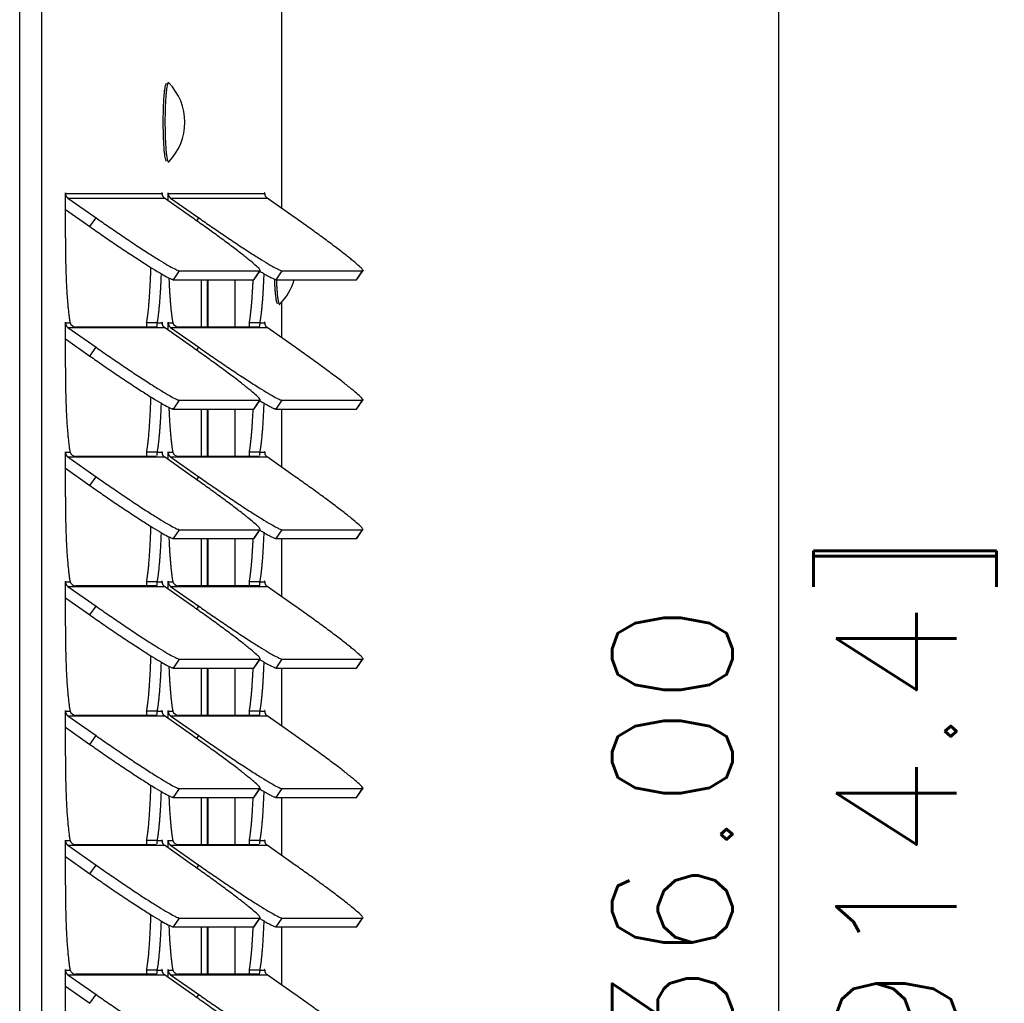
# Model space of a CAD drawing. Header units: inches. Extents: x -1 to 108, y 3 to 86.
# Tile 7 of 17: x 36.14 to 41.47, y 57.41 to 62.73. Entities that reach past the tile are written whole.
import ezdxf

# ---------------------------------------------------------------- set-up
doc = ezdxf.new("R2010")
doc.units = ezdxf.units.IN
doc.header["$LTSCALE"] = 12
doc.header["$MEASUREMENT"] = 0
doc.header["$PDSIZE"] = -1
doc.linetypes.add('SLD-Solid', pattern=[0])
doc.layers.add('DIMENSIONS', color=140, linetype='SLD-Solid', lineweight=25)
doc.layers.add('DIMENSIONS @ 1', color=140, linetype='SLD-Solid', lineweight=25)
doc.styles.add('ROMANS', font='romans.shx')
doc.dimstyles.new('FSTD1', dxfattribs={"dimtxt": 0.65, "dimasz": 0.7, "dimexe": 0.5, "dimexo": 0.5, "dimgap": 0.25, "dimtad": 1, "dimzin": 9, "dimdsep": 46, "dimtxsty": 'ROMANS', "dimcen": 0, "dimadec": 0, "dimazin": 0, "dimtfac": 1, "dimtmove": 0, "dimatfit": 3, "dimfxl": 0, "dimtolj": 1, "dimarcsym": 0})

# ---------------------------------------------------------------- blocks, each defined once
blk = doc.blocks.new('*D92')
at = {"layer": 'Defpoints', "color": 0}
for p in [(37.449, 76.3215), (37.5661, 40.3213), (40.2496, 40.3213)]:
    blk.add_point(p, dxfattribs=at)
at = {"layer": 'DIMENSIONS', "color": 0, "lineweight": -2}
for p, q in [((37.949, 76.3215), (40.7496, 76.3215)), ((40.2496, 75.6215), (40.2496, 41.0213)), ((38.0661, 40.3213), (40.7496, 40.3213))]:
    blk.add_line(p, q, dxfattribs=at)
at = {"layer": 'DIMENSIONS', "color": 0}
for points in [[(40.1329, 75.6215), (40.3663, 75.6215), (40.2496, 76.3215)], [(40.1329, 41.0213), (40.3663, 41.0213), (40.2496, 40.3213)]]:
    blk.add_solid(points, dxfattribs=at)
at = {"layer": 'DIMENSIONS', "color": 0, "char_height": 0.65, "attachment_point": 5, "rotation": 90, "style": 'ROMANS'}
for s, insert in [('\\A1;[914.4]', (40.9948, 58.3214)), ('\\A1;36.00', (39.6746, 58.3214))]:
    blk.add_mtext(s, dxfattribs=dict(at, insert=insert))

msp = doc.modelspace()

# ---------------------------------------------------------------- linework, layer by layer
for p, q in [((36.1443, 40.3213), (36.1443, 72.9083)), ((36.2639, 40.3213), (36.2639, 72.9083)), ((37.5631, 61.705), (37.5631, 67.8993)), ((36.3913, 61.7871), (36.3918, 61.7871)), ((36.3913, 61.5461), (36.3913, 61.7871)), ((36.3918, 61.7871), (36.9137, 61.7871)), ((36.9137, 61.7871), (36.9142, 61.7871)), ((36.9142, 61.7871), (36.9142, 61.7814)), ((36.9469, 61.7871), (36.9474, 61.7871)), ((36.9469, 61.7476), (36.9469, 61.7871)), ((36.9474, 61.7871), (37.4693, 61.7871)), ((37.4693, 61.7871), (37.4699, 61.7871)), ((37.4699, 61.7871), (37.4699, 61.7814)), ((36.405, 61.7617), (36.5574, 61.6545)), ((36.405, 61.7617), (36.9269, 61.7617)), ((37.0793, 61.6545), (36.9269, 61.7617)), ((36.9606, 61.7617), (37.113, 61.6545)), ((36.9606, 61.7617), (37.4825, 61.7617)), ((37.6349, 61.6545), (37.4825, 61.7617)), ((36.3913, 61.7005), (36.5242, 61.607)), ((36.5242, 61.607), (36.5574, 61.6545)), ((37.1019, 61.6386), (37.113, 61.6545)), ((36.9758, 61.3202), (37.009, 61.3678)), ((37.009, 61.3678), (37.4437, 61.3678)), ((37.4106, 61.3202), (37.4437, 61.3678)), ((37.4126, 61.321), (37.4458, 61.3685)), ((37.5315, 61.3202), (37.5646, 61.3678)), ((37.5646, 61.3678), (37.9993, 61.3678)), ((37.9662, 61.3202), (37.9993, 61.3678)), ((37.9683, 61.321), (38.0014, 61.3685)), ((36.9758, 61.3202), (37.4106, 61.3202)), ((37.1276, 61.0641), (37.1276, 61.3202)), ((37.1587, 61.3202), (37.1587, 61.0641)), ((37.1621, 61.3202), (37.1621, 61.0641)), ((37.3087, 61.3202), (37.3087, 61.0641)), ((37.5315, 61.3202), (37.9662, 61.3202)), ((37.5631, 61.005), (37.5631, 61.1993)), ((36.3913, 61.0871), (36.3918, 61.0871)), ((36.3913, 60.8461), (36.3913, 61.0871)), ((36.3918, 61.0871), (36.4168, 61.0871)), ((36.405, 61.0617), (36.5574, 60.9545)), ((36.405, 61.0617), (36.9269, 61.0617)), ((36.8802, 61.0641), (36.4455, 61.0641)), ((36.8887, 61.0871), (36.8309, 61.0871)), ((36.8887, 61.0871), (36.9137, 61.0871)), ((36.9137, 61.0871), (36.9142, 61.0871)), ((36.9142, 61.0871), (36.9142, 61.0814)), ((37.0793, 60.9545), (36.9269, 61.0617)), ((36.9469, 61.0871), (36.9474, 61.0871)), ((36.9469, 61.0476), (36.9469, 61.0871)), ((36.9474, 61.0871), (36.9725, 61.0871)), ((36.9606, 61.0617), (37.113, 60.9545)), ((36.9606, 61.0617), (37.4825, 61.0617)), ((37.4358, 61.0641), (37.0011, 61.0641)), ((37.4443, 61.0871), (37.3865, 61.0871)), ((37.4443, 61.0871), (37.4693, 61.0871)), ((37.4693, 61.0871), (37.4699, 61.0871)), ((37.4699, 61.0871), (37.4699, 61.0814)), ((37.6349, 60.9545), (37.4825, 61.0617)), ((36.3913, 61.0005), (36.5242, 60.907)), ((36.5242, 60.907), (36.5574, 60.9545)), ((37.1019, 60.9386), (37.113, 60.9545)), ((36.9758, 60.6202), (37.009, 60.6678)), ((37.009, 60.6678), (37.4437, 60.6678)), ((37.4106, 60.6202), (37.4437, 60.6678)), ((37.4126, 60.621), (37.4458, 60.6685)), ((37.5315, 60.6202), (37.5646, 60.6678)), ((37.5646, 60.6678), (37.9993, 60.6678)), ((37.9662, 60.6202), (37.9993, 60.6678)), ((37.9683, 60.621), (38.0014, 60.6685)), ((36.9758, 60.6202), (37.4106, 60.6202)), ((37.1276, 60.3641), (37.1276, 60.6202)), ((37.1587, 60.6202), (37.1587, 60.3641)), ((37.1621, 60.6202), (37.1621, 60.3641)), ((37.3087, 60.6202), (37.3087, 60.3641)), ((37.5315, 60.6202), (37.9662, 60.6202)), ((37.5631, 60.305), (37.5631, 60.6202)), ((36.3913, 60.3871), (36.3918, 60.3871)), ((36.3913, 60.1461), (36.3913, 60.3871)), ((36.3918, 60.3871), (36.4168, 60.3871)), ((36.405, 60.3617), (36.5574, 60.2545)), ((36.405, 60.3617), (36.9269, 60.3617)), ((36.8802, 60.3641), (36.4455, 60.3641)), ((36.8887, 60.3871), (36.8309, 60.3871)), ((36.8887, 60.3871), (36.9137, 60.3871)), ((36.9137, 60.3871), (36.9142, 60.3871)), ((36.9142, 60.3871), (36.9142, 60.3814)), ((37.0793, 60.2545), (36.9269, 60.3617)), ((36.9469, 60.3871), (36.9474, 60.3871)), ((36.9469, 60.3476), (36.9469, 60.3871)), ((36.9474, 60.3871), (36.9725, 60.3871)), ((36.9606, 60.3617), (37.113, 60.2545)), ((36.9606, 60.3617), (37.4825, 60.3617)), ((37.4358, 60.3641), (37.0011, 60.3641)), ((37.4443, 60.3871), (37.3865, 60.3871)), ((37.4443, 60.3871), (37.4693, 60.3871)), ((37.4693, 60.3871), (37.4699, 60.3871)), ((37.4699, 60.3871), (37.4699, 60.3814)), ((37.6349, 60.2545), (37.4825, 60.3617)), ((36.3913, 60.3005), (36.5242, 60.207)), ((36.5242, 60.207), (36.5574, 60.2545)), ((37.1019, 60.2386), (37.113, 60.2545)), ((36.9758, 59.9202), (37.009, 59.9678)), ((37.009, 59.9678), (37.4437, 59.9678)), ((37.4106, 59.9202), (37.4437, 59.9678)), ((37.4126, 59.921), (37.4458, 59.9685)), ((37.5315, 59.9202), (37.5646, 59.9678)), ((37.5646, 59.9678), (37.9993, 59.9678)), ((37.9662, 59.9202), (37.9993, 59.9678)), ((37.9683, 59.921), (38.0014, 59.9685)), ((36.9758, 59.9202), (37.4106, 59.9202)), ((37.1276, 59.6641), (37.1276, 59.9202)), ((37.1587, 59.9202), (37.1587, 59.6641)), ((37.1621, 59.9202), (37.1621, 59.6641)), ((37.3087, 59.9202), (37.3087, 59.6641)), ((37.5315, 59.9202), (37.9662, 59.9202)), ((37.5631, 59.605), (37.5631, 59.9202)), ((36.3913, 59.6871), (36.3918, 59.6871)), ((36.3913, 59.4461), (36.3913, 59.6871)), ((36.3918, 59.6871), (36.4168, 59.6871)), ((36.405, 59.6617), (36.5574, 59.5545)), ((36.405, 59.6617), (36.9269, 59.6617)), ((36.8802, 59.6641), (36.4455, 59.6641)), ((36.8887, 59.6871), (36.8309, 59.6871)), ((36.8887, 59.6871), (36.9137, 59.6871)), ((36.9137, 59.6871), (36.9142, 59.6871)), ((36.9142, 59.6871), (36.9142, 59.6814)), ((37.0793, 59.5545), (36.9269, 59.6617)), ((36.9469, 59.6871), (36.9474, 59.6871)), ((36.9469, 59.6476), (36.9469, 59.6871)), ((36.9474, 59.6871), (36.9725, 59.6871)), ((36.9606, 59.6617), (37.113, 59.5545)), ((36.9606, 59.6617), (37.4825, 59.6617)), ((37.4358, 59.6641), (37.0011, 59.6641)), ((37.4443, 59.6871), (37.3865, 59.6871)), ((37.4443, 59.6871), (37.4693, 59.6871)), ((37.4693, 59.6871), (37.4699, 59.6871)), ((37.4699, 59.6871), (37.4699, 59.6814)), ((37.6349, 59.5545), (37.4825, 59.6617)), ((36.3913, 59.6005), (36.5242, 59.507)), ((36.5242, 59.507), (36.5574, 59.5545)), ((37.1019, 59.5386), (37.113, 59.5545)), ((36.9758, 59.2202), (37.009, 59.2678)), ((37.009, 59.2678), (37.4437, 59.2678)), ((37.4106, 59.2202), (37.4437, 59.2678)), ((37.4126, 59.221), (37.4458, 59.2685)), ((37.5315, 59.2202), (37.5646, 59.2678)), ((37.5646, 59.2678), (37.9993, 59.2678)), ((37.9662, 59.2202), (37.9993, 59.2678)), ((37.9683, 59.221), (38.0014, 59.2685)), ((36.9758, 59.2202), (37.4106, 59.2202)), ((37.1276, 58.9641), (37.1276, 59.2202)), ((37.1587, 59.2202), (37.1587, 58.9641)), ((37.1621, 59.2202), (37.1621, 58.9641)), ((37.3087, 59.2202), (37.3087, 58.9641)), ((37.5315, 59.2202), (37.9662, 59.2202)), ((37.5631, 58.905), (37.5631, 59.2202)), ((36.3913, 58.9871), (36.3918, 58.9871)), ((36.3913, 58.7461), (36.3913, 58.9871)), ((36.3918, 58.9871), (36.4168, 58.9871)), ((36.8802, 58.9641), (36.4455, 58.9641)), ((36.8887, 58.9871), (36.8309, 58.9871)), ((36.8887, 58.9871), (36.9137, 58.9871)), ((36.9137, 58.9871), (36.9142, 58.9871)), ((36.9142, 58.9871), (36.9142, 58.9814)), ((36.9469, 58.9871), (36.9474, 58.9871)), ((36.9469, 58.9476), (36.9469, 58.9871)), ((36.9474, 58.9871), (36.9725, 58.9871)), ((37.4358, 58.9641), (37.0011, 58.9641)), ((37.4443, 58.9871), (37.3865, 58.9871)), ((37.4443, 58.9871), (37.4693, 58.9871)), ((37.4693, 58.9871), (37.4699, 58.9871)), ((37.4699, 58.9871), (37.4699, 58.9814)), ((36.405, 58.9617), (36.5574, 58.8545)), ((36.405, 58.9617), (36.9269, 58.9617)), ((37.0793, 58.8545), (36.9269, 58.9617)), ((36.9606, 58.9617), (37.113, 58.8545)), ((36.9606, 58.9617), (37.4825, 58.9617)), ((37.6349, 58.8545), (37.4825, 58.9617)), ((36.3913, 58.9005), (36.5242, 58.807)), ((36.5242, 58.807), (36.5574, 58.8545)), ((37.1019, 58.8386), (37.113, 58.8545)), ((36.9758, 58.5202), (37.009, 58.5678)), ((37.009, 58.5678), (37.4437, 58.5678)), ((37.4106, 58.5202), (37.4437, 58.5678)), ((37.4126, 58.521), (37.4458, 58.5685)), ((37.5315, 58.5202), (37.5646, 58.5678)), ((37.5646, 58.5678), (37.9993, 58.5678)), ((37.9662, 58.5202), (37.9993, 58.5678)), ((37.9683, 58.521), (38.0014, 58.5685)), ((36.9758, 58.5202), (37.4106, 58.5202)), ((37.1276, 58.2641), (37.1276, 58.5202)), ((37.1587, 58.5202), (37.1587, 58.2641)), ((37.1621, 58.5202), (37.1621, 58.2641)), ((37.3087, 58.5202), (37.3087, 58.2641)), ((37.5315, 58.5202), (37.9662, 58.5202)), ((37.5631, 58.205), (37.5631, 58.5202)), ((36.3913, 58.2871), (36.3918, 58.2871)), ((36.3913, 58.0461), (36.3913, 58.2871)), ((36.3918, 58.2871), (36.4168, 58.2871)), ((36.8887, 58.2871), (36.8309, 58.2871)), ((36.8887, 58.2871), (36.9137, 58.2871)), ((36.9137, 58.2871), (36.9142, 58.2871)), ((36.9142, 58.2871), (36.9142, 58.2814)), ((36.9469, 58.2871), (36.9474, 58.2871)), ((36.9469, 58.2476), (36.9469, 58.2871)), ((36.9474, 58.2871), (36.9725, 58.2871)), ((37.4443, 58.2871), (37.3865, 58.2871)), ((37.4443, 58.2871), (37.4693, 58.2871)), ((37.4693, 58.2871), (37.4699, 58.2871)), ((37.4699, 58.2871), (37.4699, 58.2814)), ((36.405, 58.2617), (36.5574, 58.1545)), ((36.405, 58.2617), (36.9269, 58.2617)), ((36.8802, 58.2641), (36.4455, 58.2641)), ((37.0793, 58.1545), (36.9269, 58.2617)), ((36.9606, 58.2617), (37.113, 58.1545)), ((36.9606, 58.2617), (37.4825, 58.2617)), ((37.4358, 58.2641), (37.0011, 58.2641)), ((37.6349, 58.1545), (37.4825, 58.2617)), ((36.3913, 58.2005), (36.5242, 58.107)), ((36.5242, 58.107), (36.5574, 58.1545)), ((37.1019, 58.1386), (37.113, 58.1545)), ((36.9758, 57.8202), (37.009, 57.8678)), ((37.009, 57.8678), (37.4437, 57.8678)), ((37.4106, 57.8202), (37.4437, 57.8678)), ((37.4126, 57.821), (37.4458, 57.8685)), ((37.5315, 57.8202), (37.5646, 57.8678)), ((37.5646, 57.8678), (37.9993, 57.8678)), ((37.9662, 57.8202), (37.9993, 57.8678)), ((37.9683, 57.821), (38.0014, 57.8685)), ((36.9758, 57.8202), (37.4106, 57.8202)), ((37.1276, 57.5641), (37.1276, 57.8202)), ((37.1587, 57.8202), (37.1587, 57.5641)), ((37.1621, 57.8202), (37.1621, 57.5641)), ((37.3087, 57.8202), (37.3087, 57.5641)), ((37.5315, 57.8202), (37.9662, 57.8202)), ((37.5631, 57.505), (37.5631, 57.8202)), ((36.3913, 57.5871), (36.3918, 57.5871)), ((36.3913, 57.3461), (36.3913, 57.5871)), ((36.3918, 57.5871), (36.4168, 57.5871)), ((36.8887, 57.5871), (36.8309, 57.5871)), ((36.8887, 57.5871), (36.9137, 57.5871)), ((36.9137, 57.5871), (36.9142, 57.5871)), ((36.9142, 57.5871), (36.9142, 57.5814)), ((36.9469, 57.5871), (36.9474, 57.5871)), ((36.9469, 57.5476), (36.9469, 57.5871)), ((36.9474, 57.5871), (36.9725, 57.5871)), ((37.4443, 57.5871), (37.3865, 57.5871)), ((37.4443, 57.5871), (37.4693, 57.5871)), ((37.4693, 57.5871), (37.4699, 57.5871)), ((37.4699, 57.5871), (37.4699, 57.5814)), ((36.405, 57.5617), (36.5574, 57.4545)), ((36.405, 57.5617), (36.9269, 57.5617)), ((36.8802, 57.5641), (36.4455, 57.5641)), ((37.0793, 57.4545), (36.9269, 57.5617)), ((36.9606, 57.5617), (37.113, 57.4545)), ((36.9606, 57.5617), (37.4825, 57.5617)), ((37.4358, 57.5641), (37.0011, 57.5641)), ((37.6349, 57.4545), (37.4825, 57.5617)), ((36.3913, 57.5005), (36.5242, 57.407)), ((36.5242, 57.407), (36.5574, 57.4545)), ((37.1019, 57.4386), (37.113, 57.4545))]:
    msp.add_line(p, q)
for centre, radius, start, end in [((36.7351, 62.1713), 0.3031, 0, 44.7355), ((36.7351, 62.1713), 0.3031, 315.2645, 0), ((37.3364, 61.4005), 0.3031, 315.2645, 344.6399), ((36.4503, 61.0995), 0.0357, 200.4254, 262.2585), ((37.0059, 61.0995), 0.0357, 200.4254, 262.2585), ((36.4503, 60.3995), 0.0357, 200.4254, 262.2585), ((37.0059, 60.3995), 0.0357, 200.4254, 262.2585), ((36.4503, 59.6995), 0.0357, 200.4254, 262.2585), ((37.0059, 59.6995), 0.0357, 200.4254, 262.2585), ((36.4503, 58.9995), 0.0357, 200.4254, 262.2585), ((37.0059, 58.9995), 0.0357, 200.4254, 262.2585), ((36.4503, 58.2995), 0.0357, 200.4254, 262.2585), ((37.0059, 58.2995), 0.0357, 200.4254, 262.2585), ((36.4503, 57.5995), 0.0357, 200.4254, 262.2585), ((37.0059, 57.5995), 0.0357, 200.4254, 262.2585)]:
    msp.add_arc(centre, radius, start, end)
for points, weights in [([(36.9368, 62.3806), (36.9194, 62.3727), (36.9192, 62.1728), (36.9191, 61.9729), (36.9365, 61.9621)], [1, 0.723454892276, 1, 0.723454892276, 1]), ([(36.9465, 62.3838), (36.93, 62.3598), (36.9302, 62.1687), (36.9304, 61.9775), (36.947, 61.9582)], [1, 0.746080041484, 1, 0.746080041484, 1]), ([(36.3918, 61.7871), (36.3918, 61.7901), (36.3916, 61.7901), (36.3913, 61.7901), (36.3913, 61.7871)], [1, 0.707106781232, 1, 0.707106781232, 1]), ([(36.9142, 61.7871), (36.9142, 61.7901), (36.914, 61.7901), (36.9137, 61.7901), (36.9137, 61.7871)], [1, 0.707106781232, 1, 0.707106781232, 1]), ([(36.9474, 61.7871), (36.9474, 61.7901), (36.9472, 61.7901), (36.9469, 61.7901), (36.9469, 61.7871)], [1, 0.707106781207, 1, 0.707106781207, 1]), ([(37.4699, 61.7871), (37.4699, 61.7901), (37.4696, 61.7901), (37.4693, 61.7901), (37.4693, 61.7871)], [1, 0.707106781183, 1, 0.707106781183, 1]), ([(36.3918, 61.0871), (36.3918, 61.0901), (36.3916, 61.0901), (36.3913, 61.0901), (36.3913, 61.0871)], [1, 0.707106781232, 1, 0.707106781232, 1]), ([(36.9142, 61.0871), (36.9142, 61.0901), (36.914, 61.0901), (36.9137, 61.0901), (36.9137, 61.0871)], [1, 0.707106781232, 1, 0.707106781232, 1]), ([(36.9474, 61.0871), (36.9474, 61.0901), (36.9472, 61.0901), (36.9469, 61.0901), (36.9469, 61.0871)], [1, 0.707106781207, 1, 0.707106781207, 1]), ([(37.4699, 61.0871), (37.4699, 61.0901), (37.4696, 61.0901), (37.4693, 61.0901), (37.4693, 61.0871)], [1, 0.707106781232, 1, 0.707106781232, 1]), ([(36.3918, 60.3871), (36.3918, 60.3901), (36.3916, 60.3901), (36.3913, 60.3901), (36.3913, 60.3871)], [1, 0.707106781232, 1, 0.707106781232, 1]), ([(36.9142, 60.3871), (36.9142, 60.3901), (36.914, 60.3901), (36.9137, 60.3901), (36.9137, 60.3871)], [1, 0.707106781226, 1, 0.707106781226, 1]), ([(36.9474, 60.3871), (36.9474, 60.3901), (36.9472, 60.3901), (36.9469, 60.3901), (36.9469, 60.3871)], [1, 0.707106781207, 1, 0.707106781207, 1]), ([(37.4699, 60.3871), (37.4699, 60.3901), (37.4696, 60.3901), (37.4693, 60.3901), (37.4693, 60.3871)], [1, 0.707106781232, 1, 0.707106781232, 1]), ([(36.3918, 59.6871), (36.3918, 59.6901), (36.3916, 59.6901), (36.3913, 59.6901), (36.3913, 59.6871)], [1, 0.707106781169, 1, 0.707106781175, 1]), ([(36.9142, 59.6871), (36.9142, 59.6901), (36.914, 59.6901), (36.9137, 59.6901), (36.9137, 59.6871)], [1, 0.707106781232, 1, 0.707106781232, 1]), ([(36.9474, 59.6871), (36.9474, 59.6901), (36.9472, 59.6901), (36.9469, 59.6901), (36.9469, 59.6871)], [1, 0.707106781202, 1, 0.707106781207, 1]), ([(37.4699, 59.6871), (37.4699, 59.6901), (37.4696, 59.6901), (37.4693, 59.6901), (37.4693, 59.6871)], [1, 0.707106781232, 1, 0.707106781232, 1]), ([(36.3918, 58.9871), (36.3918, 58.9901), (36.3916, 58.9901), (36.3913, 58.9901), (36.3913, 58.9871)], [1, 0.707106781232, 1, 0.707106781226, 1]), ([(36.9142, 58.9871), (36.9142, 58.9901), (36.914, 58.9901), (36.9137, 58.9901), (36.9137, 58.9871)], [1, 0.707106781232, 1, 0.707106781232, 1]), ([(36.9474, 58.9871), (36.9474, 58.9901), (36.9472, 58.9901), (36.9469, 58.9901), (36.9469, 58.9871)], [1, 0.707106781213, 1, 0.707106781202, 1]), ([(37.4699, 58.9871), (37.4699, 58.9901), (37.4696, 58.9901), (37.4693, 58.9901), (37.4693, 58.9871)], [1, 0.707106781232, 1, 0.707106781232, 1]), ([(36.3918, 58.2871), (36.3918, 58.2901), (36.3916, 58.2901), (36.3913, 58.2901), (36.3913, 58.2871)], [1, 0.707106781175, 1, 0.707106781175, 1]), ([(36.9142, 58.2871), (36.9142, 58.2901), (36.914, 58.2901), (36.9137, 58.2901), (36.9137, 58.2871)], [1, 0.707106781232, 1, 0.707106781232, 1]), ([(36.9474, 58.2871), (36.9474, 58.2901), (36.9472, 58.2901), (36.9469, 58.2901), (36.9469, 58.2871)], [1, 0.707106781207, 1, 0.707106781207, 1]), ([(37.4699, 58.2871), (37.4699, 58.2901), (37.4696, 58.2901), (37.4693, 58.2901), (37.4693, 58.2871)], [1, 0.707106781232, 1, 0.707106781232, 1]), ([(36.3918, 57.5871), (36.3918, 57.5901), (36.3916, 57.5901), (36.3913, 57.5901), (36.3913, 57.5871)], [1, 0.707106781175, 1, 0.707106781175, 1]), ([(36.9142, 57.5871), (36.9142, 57.5901), (36.914, 57.5901), (36.9137, 57.5901), (36.9137, 57.5871)], [1, 0.707106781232, 1, 0.707106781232, 1]), ([(36.9474, 57.5871), (36.9474, 57.5901), (36.9472, 57.5901), (36.9469, 57.5901), (36.9469, 57.5871)], [1, 0.707106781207, 1, 0.707106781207, 1]), ([(37.4699, 57.5871), (37.4699, 57.5901), (37.4696, 57.5901), (37.4693, 57.5901), (37.4693, 57.5871)], [1, 0.707106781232, 1, 0.707106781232, 1])]:
    msp.add_rational_spline(points, weights, degree=2, knots=[0, 0, 0, 0.5, 0.5, 1, 1, 1])
for points, weights in [([(36.9505, 62.3847), (36.9485, 62.3867), (36.9465, 62.3838)], [1, 0.994303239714, 1]), ([(36.947, 61.9582), (36.9479, 61.9571), (36.9488, 61.9571)], [1, 0.998720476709, 1]), ([(36.9488, 61.9571), (36.9497, 61.9571), (36.9505, 61.958)], [1, 0.999037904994, 1]), ([(36.3918, 61.7871), (36.3918, 61.7709), (36.405, 61.7617)], [1, 0.887010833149, 1]), ([(36.9137, 61.7871), (36.9137, 61.7709), (36.9269, 61.7617)], [1, 0.887010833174, 1]), ([(36.9474, 61.7871), (36.9474, 61.7709), (36.9606, 61.7617)], [1, 0.887010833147, 1]), ([(37.4693, 61.7871), (37.4693, 61.7709), (37.4825, 61.7617)], [1, 0.887010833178, 1]), ([(36.5574, 61.6545), (36.9654, 61.3678), (37.009, 61.3678)], [1, 0.707106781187, 1]), ([(37.4437, 61.3678), (37.4873, 61.3678), (37.0793, 61.6545)], [1, 0.707106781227, 1]), ([(37.113, 61.6545), (37.521, 61.3678), (37.5646, 61.3678)], [1, 0.707106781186, 1]), ([(37.9993, 61.3678), (38.0429, 61.3678), (37.6349, 61.6545)], [1, 0.707106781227, 1]), ([(36.5242, 61.607), (36.9323, 61.3202), (36.9758, 61.3202)], [1, 0.707106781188, 1]), ([(36.3913, 61.5461), (36.3913, 61.223), (36.4168, 61.0871)], [1, 0.842877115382, 1]), ([(36.8309, 61.0871), (36.8482, 61.179), (36.8542, 61.3862)], [1, 0.918121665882, 1]), ([(37.4437, 61.3655), (37.5187, 61.3202), (37.5315, 61.3202)], [1, 0.959786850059, 1]), ([(36.8887, 61.0871), (36.9043, 61.17), (36.9109, 61.3519)], [1, 0.931850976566, 1]), ([(36.9512, 61.3298), (36.958, 61.1642), (36.9725, 61.0871)], [1, 0.940273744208, 1]), ([(37.3865, 61.0871), (37.4005, 61.1616), (37.4074, 61.3202)], [1, 0.943783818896, 1]), ([(37.4106, 61.3202), (37.4121, 61.3202), (37.4126, 61.321)], [1, 0.999360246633, 1]), ([(37.4443, 61.0871), (37.4599, 61.17), (37.4665, 61.3519)], [1, 0.931850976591, 1]), ([(37.5218, 61.3229), (37.5262, 61.1986), (37.5378, 61.1914)], [1, 0.84274480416, 1]), ([(37.5328, 61.3202), (37.5371, 61.2005), (37.5483, 61.1875)], [1, 0.856336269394, 1]), ([(37.9662, 61.3202), (37.9677, 61.3202), (37.9683, 61.321)], [1, 0.999360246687, 1]), ([(37.5483, 61.1875), (37.5492, 61.1864), (37.5501, 61.1864)], [1, 0.998720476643, 1]), ([(37.5501, 61.1864), (37.551, 61.1864), (37.5518, 61.1872)], [1, 0.999037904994, 1]), ([(36.3918, 61.0871), (36.3918, 61.0709), (36.405, 61.0617)], [1, 0.887010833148, 1]), ([(36.9137, 61.0871), (36.9137, 61.0709), (36.9269, 61.0617)], [1, 0.887010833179, 1]), ([(36.9474, 61.0871), (36.9474, 61.0709), (36.9606, 61.0617)], [1, 0.887010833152, 1]), ([(37.4693, 61.0871), (37.4693, 61.0709), (37.4825, 61.0617)], [1, 0.887010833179, 1]), ([(36.5574, 60.9545), (36.9654, 60.6678), (37.009, 60.6678)], [1, 0.707106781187, 1]), ([(37.4437, 60.6678), (37.4873, 60.6678), (37.0793, 60.9545)], [1, 0.707106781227, 1]), ([(37.113, 60.9545), (37.521, 60.6678), (37.5646, 60.6678)], [1, 0.707106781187, 1]), ([(37.9993, 60.6678), (38.0429, 60.6678), (37.6349, 60.9545)], [1, 0.707106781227, 1]), ([(36.5242, 60.907), (36.9323, 60.6202), (36.9758, 60.6202)], [1, 0.707106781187, 1]), ([(36.3913, 60.8461), (36.3913, 60.523), (36.4168, 60.3871)], [1, 0.842877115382, 1]), ([(36.8309, 60.3871), (36.8482, 60.479), (36.8542, 60.6862)], [1, 0.918121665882, 1]), ([(36.8887, 60.3871), (36.9043, 60.47), (36.9109, 60.6519)], [1, 0.931850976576, 1]), ([(36.9512, 60.6298), (36.958, 60.4642), (36.9725, 60.3871)], [1, 0.940273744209, 1]), ([(37.3865, 60.3871), (37.4005, 60.4616), (37.4074, 60.6202)], [1, 0.943783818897, 1]), ([(37.4106, 60.6202), (37.4121, 60.6202), (37.4126, 60.621)], [1, 0.999360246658, 1]), ([(37.4437, 60.6655), (37.5187, 60.6202), (37.5315, 60.6202)], [1, 0.959786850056, 1]), ([(37.4443, 60.3871), (37.4599, 60.47), (37.4665, 60.6519)], [1, 0.931850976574, 1]), ([(37.9662, 60.6202), (37.9677, 60.6202), (37.9683, 60.621)], [1, 0.99936024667, 1]), ([(36.3918, 60.3871), (36.3918, 60.3709), (36.405, 60.3617)], [1, 0.887010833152, 1]), ([(36.9137, 60.3871), (36.9137, 60.3709), (36.9269, 60.3617)], [1, 0.887010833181, 1]), ([(36.9474, 60.3871), (36.9474, 60.3709), (36.9606, 60.3617)], [1, 0.887010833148, 1]), ([(37.4693, 60.3871), (37.4693, 60.3709), (37.4825, 60.3617)], [1, 0.887010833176, 1]), ([(36.5574, 60.2545), (36.9654, 59.9678), (37.009, 59.9678)], [1, 0.707106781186, 1]), ([(37.4437, 59.9678), (37.4873, 59.9678), (37.0793, 60.2545)], [1, 0.707106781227, 1]), ([(37.113, 60.2545), (37.521, 59.9678), (37.5646, 59.9678)], [1, 0.707106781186, 1]), ([(37.9993, 59.9678), (38.0429, 59.9678), (37.6349, 60.2545)], [1, 0.707106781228, 1]), ([(36.5242, 60.207), (36.9323, 59.9202), (36.9758, 59.9202)], [1, 0.707106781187, 1]), ([(36.3913, 60.1461), (36.3913, 59.823), (36.4168, 59.6871)], [1, 0.842877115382, 1]), ([(36.8309, 59.6871), (36.8482, 59.779), (36.8542, 59.9862)], [1, 0.918121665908, 1]), ([(36.8887, 59.6871), (36.9043, 59.77), (36.9109, 59.9519)], [1, 0.931850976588, 1]), ([(36.9512, 59.9298), (36.958, 59.7642), (36.9725, 59.6871)], [1, 0.940273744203, 1]), ([(37.4106, 59.9202), (37.4121, 59.9202), (37.4126, 59.921)], [1, 0.999360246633, 1]), ([(37.4437, 59.9655), (37.5187, 59.9202), (37.5315, 59.9202)], [1, 0.959786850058, 1]), ([(37.4443, 59.6871), (37.4599, 59.77), (37.4665, 59.9519)], [1, 0.931850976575, 1]), ([(37.9662, 59.9202), (37.9677, 59.9202), (37.9683, 59.921)], [1, 0.999360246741, 1]), ([(37.3865, 59.6871), (37.4005, 59.7616), (37.4074, 59.9202)], [1, 0.943783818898, 1]), ([(36.3918, 59.6871), (36.3918, 59.6709), (36.405, 59.6617)], [1, 0.887010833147, 1]), ([(36.9137, 59.6871), (36.9137, 59.6709), (36.9269, 59.6617)], [1, 0.887010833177, 1]), ([(36.9474, 59.6871), (36.9474, 59.6709), (36.9606, 59.6617)], [1, 0.887010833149, 1]), ([(37.4693, 59.6871), (37.4693, 59.6709), (37.4825, 59.6617)], [1, 0.887010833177, 1]), ([(36.5574, 59.5545), (36.9654, 59.2678), (37.009, 59.2678)], [1, 0.707106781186, 1]), ([(37.4437, 59.2678), (37.4873, 59.2678), (37.0793, 59.5545)], [1, 0.707106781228, 1]), ([(37.113, 59.5545), (37.521, 59.2678), (37.5646, 59.2678)], [1, 0.707106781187, 1]), ([(37.9993, 59.2678), (38.0429, 59.2678), (37.6349, 59.5545)], [1, 0.707106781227, 1]), ([(36.5242, 59.507), (36.9323, 59.2202), (36.9758, 59.2202)], [1, 0.707106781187, 1]), ([(36.3913, 59.4461), (36.3913, 59.123), (36.4168, 58.9871)], [1, 0.842877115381, 1]), ([(36.8309, 58.9871), (36.8482, 59.079), (36.8542, 59.2862)], [1, 0.918121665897, 1]), ([(36.8887, 58.9871), (36.9043, 59.07), (36.9109, 59.2519)], [1, 0.931850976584, 1]), ([(36.9512, 59.2298), (36.958, 59.0642), (36.9725, 58.9871)], [1, 0.940273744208, 1]), ([(37.4437, 59.2655), (37.5187, 59.2202), (37.5315, 59.2202)], [1, 0.959786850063, 1]), ([(37.4443, 58.9871), (37.4599, 59.07), (37.4665, 59.2519)], [1, 0.931850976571, 1]), ([(37.3865, 58.9871), (37.4005, 59.0616), (37.4074, 59.2202)], [1, 0.943783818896, 1]), ([(37.4106, 59.2202), (37.4121, 59.2202), (37.4126, 59.221)], [1, 0.999360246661, 1]), ([(37.9662, 59.2202), (37.9677, 59.2202), (37.9683, 59.221)], [1, 0.999360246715, 1]), ([(36.3918, 58.9871), (36.3918, 58.9709), (36.405, 58.9617)], [1, 0.88701083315, 1]), ([(36.9137, 58.9871), (36.9137, 58.9709), (36.9269, 58.9617)], [1, 0.887010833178, 1]), ([(36.9474, 58.9871), (36.9474, 58.9709), (36.9606, 58.9617)], [1, 0.887010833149, 1]), ([(37.4693, 58.9871), (37.4693, 58.9709), (37.4825, 58.9617)], [1, 0.887010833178, 1]), ([(36.5242, 58.807), (36.9323, 58.5202), (36.9758, 58.5202)], [1, 0.707106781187, 1]), ([(36.5574, 58.8545), (36.9654, 58.5678), (37.009, 58.5678)], [1, 0.707106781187, 1]), ([(37.4437, 58.5678), (37.4873, 58.5678), (37.0793, 58.8545)], [1, 0.707106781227, 1]), ([(37.113, 58.8545), (37.521, 58.5678), (37.5646, 58.5678)], [1, 0.707106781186, 1]), ([(37.9993, 58.5678), (38.0429, 58.5678), (37.6349, 58.8545)], [1, 0.707106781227, 1]), ([(36.3913, 58.7461), (36.3913, 58.423), (36.4168, 58.2871)], [1, 0.842877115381, 1]), ([(36.8309, 58.2871), (36.8482, 58.379), (36.8542, 58.5862)], [1, 0.918121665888, 1]), ([(36.8887, 58.2871), (36.9043, 58.37), (36.9109, 58.5519)], [1, 0.931850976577, 1]), ([(37.4437, 58.5655), (37.5187, 58.5202), (37.5315, 58.5202)], [1, 0.959786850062, 1]), ([(37.4443, 58.2871), (37.4599, 58.37), (37.4665, 58.5519)], [1, 0.931850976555, 1]), ([(36.9512, 58.5298), (36.958, 58.3642), (36.9725, 58.2871)], [1, 0.940273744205, 1]), ([(37.3865, 58.2871), (37.4005, 58.3616), (37.4074, 58.5202)], [1, 0.943783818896, 1]), ([(37.4106, 58.5202), (37.4121, 58.5202), (37.4126, 58.521)], [1, 0.999360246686, 1]), ([(37.9662, 58.5202), (37.9677, 58.5202), (37.9683, 58.521)], [1, 0.999360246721, 1]), ([(36.3918, 58.2871), (36.3918, 58.2709), (36.405, 58.2617)], [1, 0.887010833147, 1]), ([(36.9137, 58.2871), (36.9137, 58.2709), (36.9269, 58.2617)], [1, 0.887010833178, 1]), ([(36.9474, 58.2871), (36.9474, 58.2709), (36.9606, 58.2617)], [1, 0.887010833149, 1]), ([(37.4693, 58.2871), (37.4693, 58.2709), (37.4825, 58.2617)], [1, 0.887010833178, 1]), ([(36.5574, 58.1545), (36.9654, 57.8678), (37.009, 57.8678)], [1, 0.707106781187, 1]), ([(37.4437, 57.8678), (37.4873, 57.8678), (37.0793, 58.1545)], [1, 0.707106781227, 1]), ([(37.113, 58.1545), (37.521, 57.8678), (37.5646, 57.8678)], [1, 0.707106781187, 1]), ([(37.9993, 57.8678), (38.0429, 57.8678), (37.6349, 58.1545)], [1, 0.707106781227, 1]), ([(36.5242, 58.107), (36.9323, 57.8202), (36.9758, 57.8202)], [1, 0.707106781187, 1]), ([(36.3913, 58.0461), (36.3913, 57.723), (36.4168, 57.5871)], [1, 0.842877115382, 1]), ([(36.8309, 57.5871), (36.8482, 57.679), (36.8542, 57.8862)], [1, 0.918121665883, 1]), ([(36.8887, 57.5871), (36.9043, 57.67), (36.9109, 57.8519)], [1, 0.931850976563, 1]), ([(37.4437, 57.8655), (37.5187, 57.8202), (37.5315, 57.8202)], [1, 0.95978685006, 1]), ([(37.4443, 57.5871), (37.4599, 57.67), (37.4665, 57.8519)], [1, 0.931850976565, 1]), ([(36.9512, 57.8298), (36.958, 57.6642), (36.9725, 57.5871)], [1, 0.940273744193, 1]), ([(37.3865, 57.5871), (37.4005, 57.6616), (37.4074, 57.8202)], [1, 0.943783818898, 1]), ([(37.4106, 57.8202), (37.4121, 57.8202), (37.4126, 57.821)], [1, 0.999360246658, 1]), ([(37.9662, 57.8202), (37.9677, 57.8202), (37.9683, 57.821)], [1, 0.999360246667, 1]), ([(36.3918, 57.5871), (36.3918, 57.5709), (36.405, 57.5617)], [1, 0.887010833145, 1]), ([(36.9137, 57.5871), (36.9137, 57.5709), (36.9269, 57.5617)], [1, 0.887010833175, 1]), ([(36.9474, 57.5871), (36.9474, 57.5709), (36.9606, 57.5617)], [1, 0.887010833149, 1]), ([(37.4693, 57.5871), (37.4693, 57.5709), (37.4825, 57.5617)], [1, 0.887010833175, 1]), ([(36.5574, 57.4545), (36.9654, 57.1678), (37.009, 57.1678)], [1, 0.707106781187, 1]), ([(37.4437, 57.1678), (37.4873, 57.1678), (37.0793, 57.4545)], [1, 0.707106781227, 1]), ([(37.113, 57.4545), (37.521, 57.1678), (37.5646, 57.1678)], [1, 0.707106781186, 1]), ([(37.9993, 57.1678), (38.0429, 57.1678), (37.6349, 57.4545)], [1, 0.707106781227, 1])]:
    msp.add_rational_spline(points, weights, degree=2)
for points in [[(36.8309, 61.0871), (36.8299, 61.0782), (36.8301, 61.0702), (36.831, 61.0632)], [(37.3865, 61.0871), (37.3855, 61.0782), (37.3857, 61.0702), (37.3866, 61.0632)], [(36.8309, 60.3871), (36.8299, 60.3782), (36.8301, 60.3702), (36.831, 60.3632)], [(37.3865, 60.3871), (37.3855, 60.3782), (37.3857, 60.3702), (37.3866, 60.3632)], [(36.8309, 59.6871), (36.8299, 59.6782), (36.8301, 59.6702), (36.831, 59.6632)], [(37.3865, 59.6871), (37.3855, 59.6782), (37.3857, 59.6702), (37.3866, 59.6632)], [(36.8309, 58.9871), (36.8299, 58.9782), (36.8301, 58.9702), (36.831, 58.9632)], [(37.3865, 58.9871), (37.3855, 58.9782), (37.3857, 58.9702), (37.3866, 58.9632)], [(36.8309, 58.2871), (36.8299, 58.2782), (36.8301, 58.2702), (36.831, 58.2632)], [(37.3865, 58.2871), (37.3855, 58.2782), (37.3857, 58.2702), (37.3866, 58.2632)], [(36.8309, 57.5871), (36.8299, 57.5782), (36.8301, 57.5702), (36.831, 57.5632)], [(37.3865, 57.5871), (37.3855, 57.5782), (37.3857, 57.5702), (37.3866, 57.5632)]]:
    msp.add_open_spline(points, degree=3)
for points, knots in [([(36.8847, 61.0664), (36.8844, 61.066), (36.8838, 61.0651), (36.8824, 61.0643), (36.881, 61.0642), (36.8802, 61.0641)], [0.6416993, 0.6416993, 0.6416993, 0.6416993, 0.7448353, 0.8722861, 1, 1, 1, 1]), ([(36.8887, 61.0871), (36.8884, 61.086), (36.8877, 61.0839), (36.887, 61.0811), (36.8866, 61.0784), (36.8862, 61.0761), (36.886, 61.0739), (36.8858, 61.072), (36.8856, 61.0704), (36.8855, 61.0694), (36.8854, 61.069)], [0, 0, 0, 0, 0.0600354, 0.1205385, 0.1814811, 0.2428348, 0.3045705, 0.3666581, 0.4290671, 0.4917669, 0.4917669, 0.4917669, 0.4917669]), ([(37.4403, 61.0664), (37.44, 61.066), (37.4394, 61.0651), (37.438, 61.0643), (37.4366, 61.0642), (37.4358, 61.0641)], [0.6416993, 0.6416993, 0.6416993, 0.6416993, 0.7448353, 0.8722861, 1, 1, 1, 1]), ([(37.4443, 61.0871), (37.444, 61.086), (37.4433, 61.0839), (37.4427, 61.0811), (37.4422, 61.0784), (37.4418, 61.0761), (37.4416, 61.0739), (37.4414, 61.072), (37.4412, 61.0704), (37.4411, 61.0694), (37.441, 61.069)], [0, 0, 0, 0, 0.0600354, 0.1205385, 0.1814811, 0.2428348, 0.3045705, 0.3666581, 0.4290671, 0.4917669, 0.4917669, 0.4917669, 0.4917669]), ([(36.8847, 60.3664), (36.8844, 60.366), (36.8838, 60.3651), (36.8824, 60.3643), (36.881, 60.3642), (36.8802, 60.3641)], [0.6416993, 0.6416993, 0.6416993, 0.6416993, 0.7448353, 0.8722861, 1, 1, 1, 1]), ([(36.8887, 60.3871), (36.8884, 60.386), (36.8877, 60.3839), (36.887, 60.3811), (36.8866, 60.3784), (36.8862, 60.3761), (36.886, 60.3739), (36.8858, 60.372), (36.8856, 60.3704), (36.8855, 60.3694), (36.8854, 60.369)], [0, 0, 0, 0, 0.0600354, 0.1205385, 0.1814811, 0.2428348, 0.3045705, 0.3666581, 0.4290671, 0.4917669, 0.4917669, 0.4917669, 0.4917669]), ([(37.4403, 60.3664), (37.44, 60.366), (37.4394, 60.3651), (37.438, 60.3643), (37.4366, 60.3642), (37.4358, 60.3641)], [0.6416993, 0.6416993, 0.6416993, 0.6416993, 0.7448353, 0.8722861, 1, 1, 1, 1]), ([(37.4443, 60.3871), (37.444, 60.386), (37.4433, 60.3839), (37.4427, 60.3811), (37.4422, 60.3784), (37.4418, 60.3761), (37.4416, 60.3739), (37.4414, 60.372), (37.4412, 60.3704), (37.4411, 60.3694), (37.441, 60.369)], [0, 0, 0, 0, 0.0600354, 0.1205385, 0.1814811, 0.2428348, 0.3045705, 0.3666581, 0.4290671, 0.4917669, 0.4917669, 0.4917669, 0.4917669]), ([(36.8847, 59.6664), (36.8844, 59.666), (36.8838, 59.6651), (36.8824, 59.6643), (36.881, 59.6642), (36.8802, 59.6641)], [0.6416993, 0.6416993, 0.6416993, 0.6416993, 0.7448353, 0.8722861, 1, 1, 1, 1]), ([(36.8887, 59.6871), (36.8884, 59.686), (36.8877, 59.6839), (36.887, 59.6811), (36.8866, 59.6784), (36.8862, 59.6761), (36.886, 59.6739), (36.8858, 59.672), (36.8856, 59.6704), (36.8855, 59.6694), (36.8854, 59.669)], [0, 0, 0, 0, 0.0600354, 0.1205385, 0.1814811, 0.2428348, 0.3045705, 0.3666581, 0.4290671, 0.4917669, 0.4917669, 0.4917669, 0.4917669]), ([(37.4403, 59.6664), (37.44, 59.666), (37.4394, 59.6651), (37.438, 59.6643), (37.4366, 59.6642), (37.4358, 59.6641)], [0.6416993, 0.6416993, 0.6416993, 0.6416993, 0.7448353, 0.8722861, 1, 1, 1, 1]), ([(37.4443, 59.6871), (37.444, 59.686), (37.4433, 59.6839), (37.4427, 59.6811), (37.4422, 59.6784), (37.4418, 59.6761), (37.4416, 59.6739), (37.4414, 59.672), (37.4412, 59.6704), (37.4411, 59.6694), (37.441, 59.669)], [0, 0, 0, 0, 0.0600354, 0.1205385, 0.1814811, 0.2428348, 0.3045705, 0.3666581, 0.4290671, 0.4917669, 0.4917669, 0.4917669, 0.4917669]), ([(36.8847, 58.9664), (36.8844, 58.966), (36.8838, 58.9651), (36.8824, 58.9643), (36.881, 58.9642), (36.8802, 58.9641)], [0.6416993, 0.6416993, 0.6416993, 0.6416993, 0.7448353, 0.8722861, 1, 1, 1, 1]), ([(36.8887, 58.9871), (36.8884, 58.986), (36.8877, 58.9839), (36.887, 58.9811), (36.8866, 58.9784), (36.8862, 58.9761), (36.886, 58.9739), (36.8858, 58.972), (36.8856, 58.9704), (36.8855, 58.9694), (36.8854, 58.969)], [0, 0, 0, 0, 0.0600354, 0.1205385, 0.1814811, 0.2428348, 0.3045705, 0.3666581, 0.4290671, 0.4917669, 0.4917669, 0.4917669, 0.4917669]), ([(37.4403, 58.9664), (37.44, 58.966), (37.4394, 58.9651), (37.438, 58.9643), (37.4366, 58.9642), (37.4358, 58.9641)], [0.6416993, 0.6416993, 0.6416993, 0.6416993, 0.7448353, 0.8722861, 1, 1, 1, 1]), ([(37.4443, 58.9871), (37.444, 58.986), (37.4433, 58.9839), (37.4427, 58.9811), (37.4422, 58.9784), (37.4418, 58.9761), (37.4416, 58.9739), (37.4414, 58.972), (37.4412, 58.9704), (37.4411, 58.9694), (37.441, 58.969)], [0, 0, 0, 0, 0.0600354, 0.1205385, 0.1814811, 0.2428348, 0.3045705, 0.3666581, 0.4290671, 0.4917669, 0.4917669, 0.4917669, 0.4917669]), ([(36.8887, 58.2871), (36.8884, 58.286), (36.8877, 58.2839), (36.887, 58.2811), (36.8866, 58.2784), (36.8862, 58.2761), (36.886, 58.2739), (36.8858, 58.272), (36.8856, 58.2704), (36.8855, 58.2694), (36.8854, 58.269)], [0, 0, 0, 0, 0.0600354, 0.1205385, 0.1814811, 0.2428348, 0.3045705, 0.3666581, 0.4290671, 0.4917669, 0.4917669, 0.4917669, 0.4917669]), ([(37.4443, 58.2871), (37.444, 58.286), (37.4433, 58.2839), (37.4427, 58.2811), (37.4422, 58.2784), (37.4418, 58.2761), (37.4416, 58.2739), (37.4414, 58.272), (37.4412, 58.2704), (37.4411, 58.2694), (37.441, 58.269)], [0, 0, 0, 0, 0.0600354, 0.1205385, 0.1814811, 0.2428348, 0.3045705, 0.3666581, 0.4290671, 0.4917669, 0.4917669, 0.4917669, 0.4917669]), ([(36.8847, 58.2664), (36.8844, 58.266), (36.8838, 58.2651), (36.8824, 58.2643), (36.881, 58.2642), (36.8802, 58.2641)], [0.6416993, 0.6416993, 0.6416993, 0.6416993, 0.7448353, 0.8722861, 1, 1, 1, 1]), ([(37.4403, 58.2664), (37.44, 58.266), (37.4394, 58.2651), (37.438, 58.2643), (37.4366, 58.2642), (37.4358, 58.2641)], [0.6416993, 0.6416993, 0.6416993, 0.6416993, 0.7448353, 0.8722861, 1, 1, 1, 1]), ([(36.8887, 57.5871), (36.8884, 57.586), (36.8877, 57.5839), (36.887, 57.5811), (36.8866, 57.5784), (36.8862, 57.5761), (36.886, 57.5739), (36.8858, 57.572), (36.8856, 57.5704), (36.8855, 57.5694), (36.8854, 57.569)], [0, 0, 0, 0, 0.0600354, 0.1205385, 0.1814811, 0.2428348, 0.3045705, 0.3666581, 0.4290671, 0.4917669, 0.4917669, 0.4917669, 0.4917669]), ([(37.4443, 57.5871), (37.444, 57.586), (37.4433, 57.5839), (37.4427, 57.5811), (37.4422, 57.5784), (37.4418, 57.5761), (37.4416, 57.5739), (37.4414, 57.572), (37.4412, 57.5704), (37.4411, 57.5694), (37.441, 57.569)], [0, 0, 0, 0, 0.0600354, 0.1205385, 0.1814811, 0.2428348, 0.3045705, 0.3666581, 0.4290671, 0.4917669, 0.4917669, 0.4917669, 0.4917669]), ([(36.8847, 57.5664), (36.8844, 57.566), (36.8838, 57.5651), (36.8824, 57.5643), (36.881, 57.5642), (36.8802, 57.5641)], [0.6416993, 0.6416993, 0.6416993, 0.6416993, 0.7448353, 0.8722861, 1, 1, 1, 1]), ([(37.4403, 57.5664), (37.44, 57.566), (37.4394, 57.5651), (37.438, 57.5643), (37.4366, 57.5642), (37.4358, 57.5641)], [0.6416993, 0.6416993, 0.6416993, 0.6416993, 0.7448353, 0.8722861, 1, 1, 1, 1])]:
    msp.add_open_spline(points, degree=3, knots=knots)

# ---------------------------------------------------------------- dimensions: what is measured, and where the dimension line sits
at = {"layer": 'DIMENSIONS @ 1'}
dim = msp.add_linear_dim(base=(40.2496, 40.3213), p1=(37.449, 76.3215), p2=(37.5661, 40.3213), angle=90, dimstyle='FSTD1', override={"dimscale": 1, "dimzin": 1, "dimpost": '\\X', "dimtix": 0, "dimtofl": 1, "dimtmove": 0, "dimatfit": 3}, dxfattribs=at)
dim.commit()
dim.dimension.update_dxf_attribs({"geometry": '*D92', "text_midpoint": (40.2496, 58.3214)})

doc.saveas('drawing.dxf')
